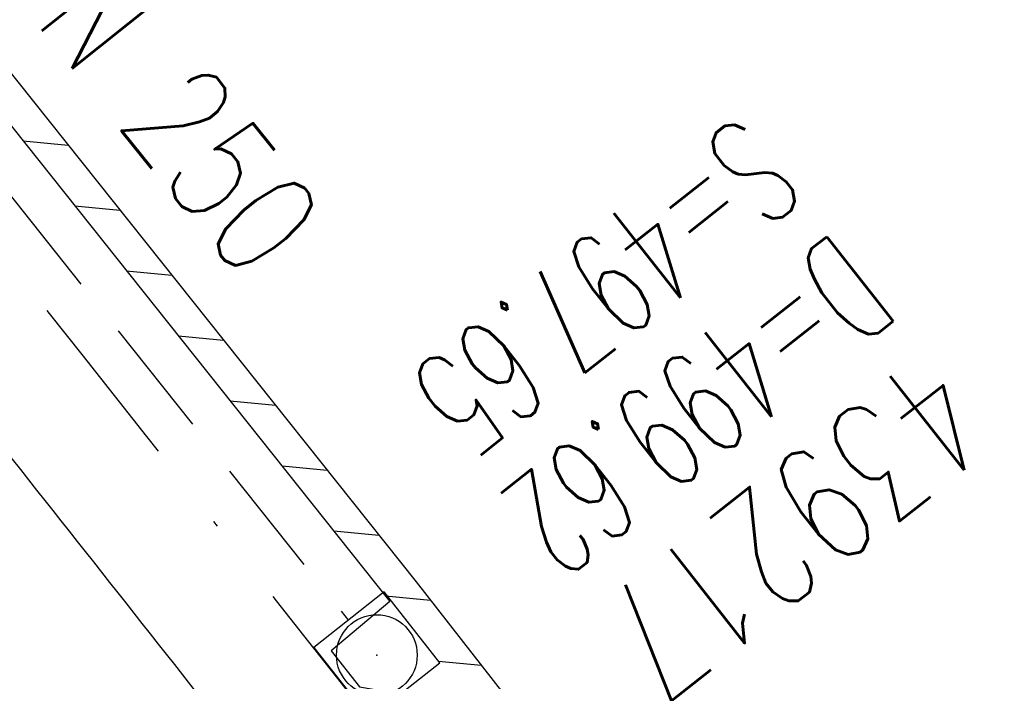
# Model space of a CAD drawing. Extents: x 459406 to 461721, y 413308 to 423218.
# Tile 244 of 256: x 460626 to 460643, y 421695 to 421706. Entities that reach past the tile are written whole.
import ezdxf
from ezdxf.enums import TextEntityAlignment as Align

# ---------------------------------------------------------------- set-up
doc = ezdxf.new("R2010")
doc.units = 0
doc.header["$LTSCALE"] = 2
doc.header["$MEASUREMENT"] = 0
for name, pattern in [('AUSGEZOGEN', [0]), ('GESTRICH-X2', [1.5, 1, -0.5]), ('STRICHPT-X3', [3, 1.5, -0.75, 0, -0.75])]:
    doc.linetypes.add(name, pattern=pattern)
doc.layers.get('0').update_dxf_attribs({"linetype": 'AUSGEZOGEN'})
for name, color, linetype in [('ACHSE', 1, 'STRICHPT-X3'), ('FBR', 8, 'CONTINUOUS'), ('KANAL', 7, 'GESTRICH-X2'), ('RINNE', 200, 'CONTINUOUS'), ('SCHACHTNR', 6, 'CONTINUOUS'), ('SCHLITZRINNE', 200, 'AUSGEZOGEN'), ('SCHSYMBOL', 7, 'AUSGEZOGEN'), ('TEXTO', 4, 'CONTINUOUS')]:
    doc.layers.add(name, color=color, linetype=linetype)
doc.styles.add('ROMANS', font='romans.shx', dxfattribs={"width": 0.8})

# ---------------------------------------------------------------- blocks, each defined once
blk = doc.blocks.new('20')
blk.add_lwpolyline([(-0.754, -0.751), (0.754, -0.751), (0.754, 0.75), (-0.754, 0.75)], close=True)
blk.add_circle((0, 0), 0.676)
blk.add_point((0, 0))
blk = doc.blocks.new('A$C48646494')
at = {"layer": 'RINNE'}
for p, q in [((460626.333, 421703.939), (460627.087, 421703.866)), ((460627.2, 421702.85), (460627.954, 421702.777)), ((460628.067, 421701.761), (460628.822, 421701.688)), ((460628.934, 421700.673), (460629.689, 421700.599)), ((460629.802, 421699.584), (460630.557, 421699.511)), ((460630.669, 421698.495), (460631.425, 421698.422)), ((460631.536, 421697.406), (460632.292, 421697.333)), ((460632.403, 421696.317), (460633.154, 421696.245)), ((460633.29, 421695.227), (460634.003, 421695.158))]:
    blk.add_line(p, q, dxfattribs=at)
at = {"layer": 'SCHSYMBOL'}
blk.add_lwpolyline([(460631.199, 421695.456), (460632.133, 421694.271), (460633.312, 421695.199), (460632.378, 421696.384)], close=True, dxfattribs=at)
blk.add_circle((460632.256, 421695.328), 0.676, dxfattribs=at)

msp = doc.modelspace()

# ---------------------------------------------------------------- linework, layer by layer
at = {"layer": 'ACHSE', "flags": 128}
msp.add_lwpolyline([(459426.662, 423071.803), (459434.696, 423063.959, 0.000009), (459443.64, 423055.227, -0.000014), (459452.584, 423046.495), (459470.472, 423029.03), (459488.36, 423011.565, 0.000028), (459497.304, 423002.833, -0.000019), (459506.249, 422994.101, -0.00001), (459515.193, 422985.368, 0.00001), (459524.137, 422976.636, 0.000005), (459533.081, 422967.904, -0.000014), (459542.025, 422959.172), (459559.913, 422941.707), (459577.801, 422924.242, 0.000014), (459586.745, 422915.51, -0.000007), (459595.689, 422906.778, -0.000007), (459604.633, 422898.046, 0.000014), (459613.577, 422889.313), (459631.466, 422871.848), (459649.354, 422854.384), (459667.242, 422836.919), (459685.13, 422819.454, 0.000014), (459694.074, 422810.722, -0.000007), (459703.018, 422801.99), (459720.906, 422784.525, 0.000016), (459724.892, 422780.634, -0.000005), (459728.877, 422776.743, -0.000854), (459731.569, 422774.105, -0.000319), (459738.762, 422767.026, -0.002071), (459745.754, 422760.078, -0.001348), (459756.422, 422749.331, -0.001735), (459764.656, 422740.934, -0.001541), (459773.862, 422731.42, -0.001535), (459782.493, 422722.391, -0.001533), (459791.081, 422713.295, -0.001538), (459799.62, 422704.14, -0.001542), (459808.076, 422694.96, -0.001544), (459816.476, 422685.728, -0.001539), (459824.843, 422676.417, -0.001534), (459833.152, 422667.055, -0.001539), (459841.381, 422657.669, -0.001538), (459850.202, 422647.481, -0.001798), (459857.687, 422638.719, -0.001274), (459867.543, 422627.036, -0.002004), (459873.759, 422619.57, -0.000175), (459878.95, 422613.279, -0.000644), (459880.358, 422611.567, -0.000005), (459884.996, 422605.912, 0.000011), (459889.634, 422600.258), (459905.489, 422580.929, -0.000007), (459913.416, 422571.264, 0.000013), (459921.344, 422561.599), (459937.199, 422542.27), (459953.054, 422522.941, -0.000013), (459960.981, 422513.276, 0.000013), (459968.909, 422503.611), (459984.764, 422484.282), (460000.619, 422464.953), (460016.474, 422445.624, -0.000013), (460024.401, 422435.959, 0.000013), (460032.329, 422426.294), (460048.184, 422406.965), (460064.039, 422387.636), (460079.894, 422368.307, -0.000013), (460087.822, 422358.642, 0.000013), (460095.749, 422348.977), (460111.604, 422329.648), (460127.459, 422310.319, -0.000007), (460128.884, 422308.581, -0.000001), (460143.314, 422290.989, -0.000002), (460151.241, 422281.324, 0.000015), (460159.168, 422271.66), (460175.023, 422252.331), (460190.878, 422233.002, -0.000013), (460198.805, 422223.337, 0.000013), (460206.733, 422213.672), (460222.588, 422194.343), (460238.443, 422175.014), (460254.298, 422155.685, -0.000013), (460262.225, 422146.02, 0.000006), (460270.153, 422136.355, 0.000006), (460286.008, 422117.026, -0.000004), (460301.863, 422097.697, -0.000002), (460317.718, 422078.367, 0.000003), (460333.573, 422059.038, 0.000003), (460349.428, 422039.709, -0.000003), (460365.283, 422020.38, -0.000003), (460381.138, 422001.051, 0.000002), (460396.993, 421981.721, 0.000004), (460412.848, 421962.392, -0.000004), (460428.703, 421943.063, -0.00001), (460444.557, 421923.733, 0.000007), (460460.412, 421904.404, 0.000007), (460476.267, 421885.075, -0.000009), (460492.122, 421865.746, -0.000004), (460500.05, 421856.081, 0.000013), (460507.977, 421846.416), (460523.832, 421827.087), (460539.687, 421807.758, -0.000013), (460547.615, 421798.093, 0.000013), (460555.542, 421788.428), (460571.397, 421769.099), (460587.252, 421749.77, -0.000006), (460593.285, 421742.414, -0.000005), (460600.584, 421733.516, -0.000221), (460600.794, 421733.26, -0.00002), (460603.104, 421730.438, -0.001396), (460609.311, 421722.812, -0.000905), (460618.831, 421711.005, -0.001598), (460625.682, 421702.421, -0.001252), (460634.363, 421691.415, -0.001248), (460642.05, 421681.569, -0.001247), (460649.698, 421671.671, -0.001249), (460657.298, 421661.734, -0.001252), (460664.835, 421651.775, -0.001254), (460672.327, 421641.773, -0.001254), (460679.772, 421631.728, -0.001248), (460687.162, 421621.653, -0.001247), (460694.508, 421611.532, -0.001248), (460701.802, 421601.377, -0.001248), (460709.041, 421591.191, -0.001255), (460716.232, 421580.966, -0.001255), (460723.37, 421570.705, -0.001253), (460730.46, 421560.405, -0.001254), (460737.493, 421550.076, -0.001245), (460744.465, 421539.726, -0.001241), (460751.409, 421529.307, -0.001249), (460758.312, 421518.837, -0.001258), (460765.117, 421508.401, -0.001258), (460771.865, 421497.938, -0.001248), (460778.614, 421487.358, -0.001243), (460785.302, 421476.758, -0.00125), (460791.901, 421466.181, -0.001256), (460798.46, 421455.551, -0.001254), (460804.975, 421444.872, -0.00125), (460811.434, 421434.165, -0.001251), (460817.835, 421423.433, -0.001246), (460824.181, 421412.672, -0.001245), (460830.48, 421401.867, -0.001251), (460836.726, 421391.029, -0.001252), (460842.909, 421380.176, -0.001256), (460849.043, 421369.282, -0.001256), (460855.12, 421358.361, -0.001246), (460861.131, 421347.43, -0.001241), (460867.112, 421336.425, -0.001247), (460873.04, 421325.386, -0.001253), (460878.885, 421314.371, -0.001261), (460884.678, 421303.319, -0.001257), (460890.436, 421292.199, -0.001248), (460896.133, 421281.059, -0.00125), (460901.764, 421269.913, -0.001246), (460907.347, 421258.723, -0.001246), (460912.869, 421247.515, -0.001249), (460918.335, 421236.28, -0.001248), (460923.75, 421225.007, -0.001253), (460929.103, 421213.719, -0.001251), (460934.405, 421202.392, -0.001254), (460939.649, 421191.042, -0.001255), (460944.833, 421179.671, -0.001251), (460949.963, 421168.267, -0.001252), (460955.033, 421156.846, -0.001247), (460960.047, 421145.395, -0.001247), (460965.004, 421133.921, -0.001248), (460969.9, 421122.429, -0.001246), (460974.746, 421110.897, -0.001255), (460979.54, 421099.326, -0.00126), (460984.257, 421087.777, -0.001252), (460988.908, 421076.225, -0.001243), (460993.535, 421064.563, -0.001243), (460998.107, 421052.872, -0.001254), (461002.582, 421041.257, -0.001259), (461007.005, 421029.604, -0.001252), (461011.394, 421017.862, -0.001245), (461015.72, 421006.112, -0.001249), (461019.972, 420994.38, -0.00125), (461024.171, 420982.613, -0.001249), (461028.315, 420970.813, -0.00125), (461032.394, 420959.009, -0.001248), (461036.422, 420947.164, -0.001254), (461040.394, 420935.287, -0.001259), (461044.292, 420923.435, -0.001252), (461048.126, 420911.576, -0.001245), (461051.923, 420899.629, -0.001244), (461055.662, 420887.657, -0.001252), (461059.317, 420875.747, -0.001256), (461062.914, 420863.813, -0.001249), (461066.471, 420851.792, -0.001248), (461069.966, 420839.762, -0.001254), (461073.385, 420827.768, -0.001253), (461076.746, 420815.75, -0.001249), (461080.058, 420803.675, -0.001247), (461083.311, 420791.579, -0.001252), (461086.49, 420779.517, -0.001251), (461089.608, 420767.44, -0.001245), (461092.68, 420755.295, -0.001248), (461095.688, 420743.146, -0.001251), (461098.628, 420731.013, -0.001257), (461101.691, 420718.09, -0.001425), (461104.332, 420706.673, -0.001081), (461107.664, 420691.933, -0.001652), (461109.792, 420682.276, -0.000251), (461111.911, 420672.484, -0.000696), (461112.668, 420668.95, -0.000002), (461114.482, 420660.43, -0.000008), (461115.035, 420657.832), (461120.24, 420633.38), (461125.445, 420608.928), (461130.65, 420584.476), (461135.855, 420560.024, -0.000004), (461138.458, 420547.797, 0.000004), (461141.06, 420535.571), (461146.265, 420511.119), (461151.47, 420486.667), (461161.88, 420437.763)], format="xyb", dxfattribs=at)
at = {"layer": 'FBR', "flags": 128}
for points in [[(460141.768, 422289.721, -0.000002), (460149.695, 422280.056, 0.000015), (460157.622, 422270.392), (460173.477, 422251.063), (460189.332, 422231.734, -0.000013), (460197.259, 422222.069, 0.000013), (460205.187, 422212.404), (460221.042, 422193.075), (460236.897, 422173.746), (460252.752, 422154.417, -0.000013), (460260.679, 422144.752, 0.000006), (460268.607, 422135.087, 0.000006), (460284.462, 422115.758, -0.000004), (460300.317, 422096.429, -0.000002), (460316.172, 422077.099, 0.000003), (460332.027, 422057.77, 0.000003), (460347.882, 422038.441, -0.000003), (460363.737, 422019.112, -0.000003), (460379.592, 421999.782, 0.000002), (460395.447, 421980.453, 0.000004), (460411.302, 421961.124, -0.000004), (460427.157, 421941.795, -0.000003), (460432.271, 421935.559, 0.000007)], [(460156.651, 422301.929, -0.000002), (460164.578, 422292.264, 0.000015), (460172.505, 422282.6), (460187.304, 422264.558)], [(460690.101, 421649.433, 0.001275), (460676.547, 421667.412, 0.002877), (460670.478, 421675.326, 0.000067), (460645.629, 421707.334, 0.001327), (460644.374, 421708.941, 0.003102), (460628.812, 421728.511, 0.004551), (460618, 421741.689, 0.002414), (460610.48, 421750.598, 0.002242), (460602.291, 421760.119, 0.0046), (460593.111, 421770.501, -0.006903), (460587.026, 421777.447, -0.001851), (460586.741, 421777.784, -0.000046), (460575.202, 421791.536, -0.002244), (460570.258, 421797.483, -0.00124), (460561.387, 421808.307)]]:
    msp.add_lwpolyline(points, format="xyb", dxfattribs=at)
at = {"layer": 'FBR'}
for points in [[(460114.122, 422299.379, -0.000007), (460115.547, 422297.642), (460129.977, 422280.049, -0.000002), (460137.904, 422270.385, 0.000015), (460145.831, 422260.72), (460157.963, 422245.761)], [(460545.451, 421797.578, -0.000001), (460546.068, 421796.825, 0.000013), (460553.996, 421787.16), (460569.851, 421767.831), (460585.706, 421748.502, -0.000006), (460591.739, 421741.146, -0.000005), (460599.038, 421732.248, -0.000221), (460599.246, 421731.993, -0.00002), (460601.556, 421729.171, -0.001396), (460607.757, 421721.554, -0.000905), (460617.272, 421709.752, -0.001598), (460624.114, 421701.179, -0.001252), (460632.79, 421690.18, -0.001248), (460640.47, 421680.342, -0.001247), (460648.112, 421670.452, -0.001249), (460655.706, 421660.523, -0.001252), (460663.237, 421650.572, -0.001254), (460670.723, 421640.578, -0.001254), (460678.162, 421630.541, -0.000373), (460680.373, 421627.539, -0.001247)]]:
    msp.add_lwpolyline(points, format="xyb", dxfattribs=at)
at = {"layer": 'KANAL'}
msp.add_line((460616.719, 421714.844), (460631.781, 421695.906), dxfattribs=at)
at = {"layer": 'SCHLITZRINNE', "flags": 128}
msp.add_lwpolyline([(460562.534, 421782.837), (460569.995, 421773.957), (460585.587, 421755.055), (460601.569, 421735.516), (460616.901, 421716.649), (460632.912, 421696.555), (460648.069, 421677.139), (460661.557, 421659.473), (460663.481, 421656.801)], dxfattribs=at)
at = {"layer": 'SCHLITZRINNE'}
msp.add_lwpolyline([(460569.601, 421773.593), (460585.158, 421754.694), (460584.243, 421753.89), (460584.799, 421753.248), (460586.588, 421752.958), (460601.15, 421735.122), (460600.161, 421734.377), (460600.659, 421733.689), (460602.466, 421733.54), (460616.468, 421716.295), (460615.503, 421715.489), (460616.056, 421714.833), (460617.905, 421714.521), (460632.475, 421696.227), (460631.494, 421695.401), (460631.963, 421694.796), (460633.827, 421694.478), (460647.638, 421676.793), (460646.752, 421676.1), (460647.213, 421675.486), (460649.049, 421674.98), (460661.121, 421659.149), (460663.481, 421656.801)], dxfattribs=at)

# ---------------------------------------------------------------- block references
msp.add_blockref('A$C48646494', (0, 0))
at = {"layer": 'SCHSYMBOL', "rotation": 308.2233}
msp.add_blockref('20', (460632.256, 421695.328), dxfattribs=at)

# ---------------------------------------------------------------- texts
at = {"layer": 'SCHACHTNR', "style": 'ROMANS'}
for s, height, width, p in [('S=497.65', 1.8, 0.6, (460638.372, 421704.415)), ('D=499.62', 1.8, 0.6, (460639.935, 421702.447)), ('439217', 2, 0.7, (460641.466, 421700.478))]:
    msp.add_text(s, height=height, rotation=218.2233, dxfattribs=dict(at, width=width)).set_placement(p)
at = {"layer": 'TEXTO', "style": 'ROMANS', "width": 0.75}
msp.add_text('KMZR DN 250', height=1.8, rotation=308.5568, dxfattribs=at).set_placement((460626.052, 421706.526), align=Align.CENTER)

doc.saveas('drawing.dxf')
